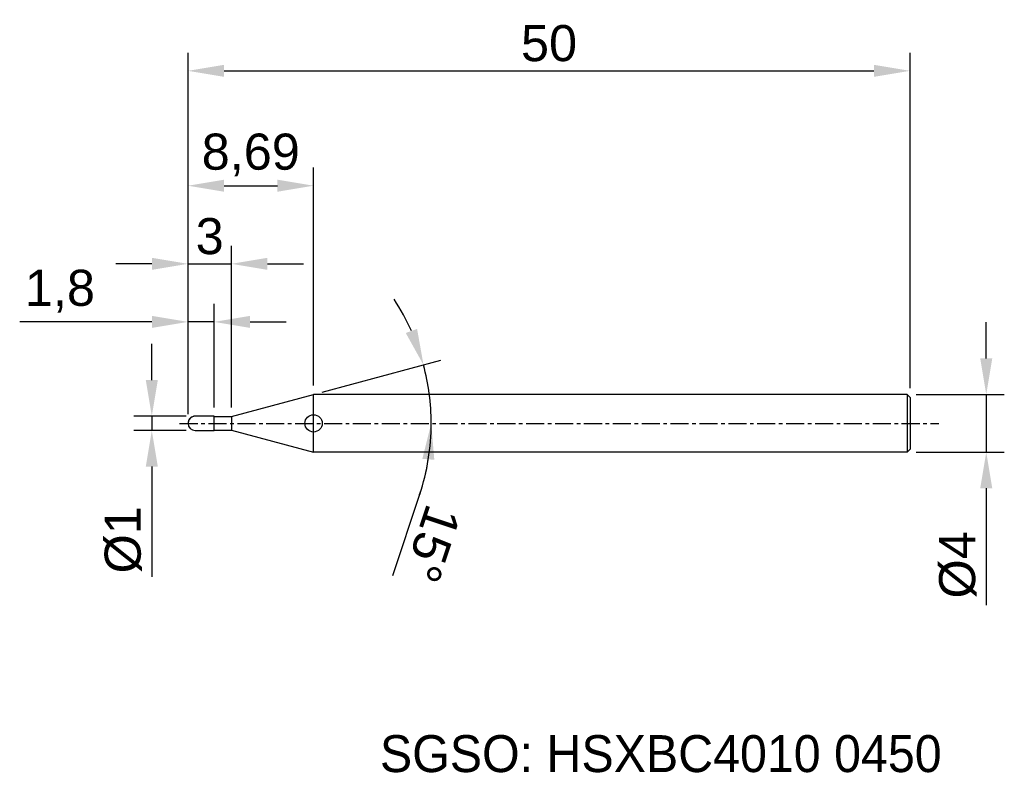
# Model space of a CAD drawing. Header units: millimetres. Extents: x 7882.3 to 7950.4, y 6079.1 to 6131.2.
import ezdxf
from ezdxf.enums import TextEntityAlignment as Align

# ---------------------------------------------------------------- set-up
doc = ezdxf.new("R2010")
doc.units = ezdxf.units.MM
doc.linetypes.add('CENTER', pattern=[2, 1.25, -0.25, 0.25, -0.25])
for name, color, linetype, lineweight in [('1', 4, 'Continuous', 25), ('SK1', 4, 'Continuous', 25), ('SK4', 2, 'Continuous', 25), ('SK6', 5, 'Continuous', 25)]:
    doc.layers.add(name, color=color, linetype=linetype, lineweight=lineweight)
doc.styles.add('MS PGothic', font='txt')
doc.styles.get("Standard").update_dxf_attribs({"font": 'arial.ttf'})
doc.dimstyles.new('ISO-25', dxfattribs={"dimtxt": 2.5, "dimasz": 2.5, "dimexe": 1.25, "dimexo": 0.625, "dimtad": 1, "dimtxsty": 'Standard', "dimcen": 2.5, "dimadec": 0, "dimazin": 0, "dimtfac": 1, "dimtmove": 0, "dimatfit": 3, "dimfxl": 1, "dimarcsym": 0})

# ---------------------------------------------------------------- blocks, each defined once
blk = doc.blocks.new('*D27')
at = {"color": 0, "linetype": 'ByBlock', "lineweight": -2, "transparency": 16777216}
for p, q in [((7949.19, 6107.788), (7949.19, 6110.288)), ((7944.337, 6105.288), (7950.44, 6105.288)), ((7949.19, 6105.288), (7949.19, 6101.288)), ((7944.337, 6101.288), (7950.44, 6101.288)), ((7949.19, 6098.788), (7949.19, 6090.69))]:
    blk.add_line(p, q, dxfattribs=at)
at = {"color": 0, "linetype": 'ByBlock', "transparency": 16777216}
for points in [[(7948.773, 6107.788), (7949.607, 6107.788), (7949.19, 6105.288)], [(7948.773, 6098.788), (7949.607, 6098.788), (7949.19, 6101.288)]]:
    blk.add_solid(points, dxfattribs=at)
at = {"layer": 'Defpoints', "color": 0, "linetype": 'ByBlock', "transparency": 16777216}
for p in [(7943.712, 6105.288), (7943.712, 6101.288), (7949.19, 6101.288)]:
    blk.add_point(p, dxfattribs=at)
at = {"color": 0, "linetype": 'ByBlock', "transparency": 16777216, "insert": (7947.219, 6093.489), "char_height": 2.5, "attachment_point": 5, "rotation": 90}
blk.add_mtext('{\\fArial|b0|i0|c134|p34;%%C}4', dxfattribs=at)
blk = doc.blocks.new('*D28')
at = {"color": 0, "linetype": 'ByBlock', "lineweight": -2, "transparency": 16777216}
for p, q in [((7891.404, 6106.288), (7891.404, 6108.788)), ((7893.787, 6103.788), (7890.154, 6103.788)), ((7891.404, 6103.788), (7891.404, 6102.788)), ((7893.787, 6102.788), (7890.154, 6102.788)), ((7891.404, 6100.288), (7891.404, 6092.662))]:
    blk.add_line(p, q, dxfattribs=at)
at = {"color": 0, "linetype": 'ByBlock', "transparency": 16777216}
for points in [[(7890.987, 6106.288), (7891.821, 6106.288), (7891.404, 6103.788)], [(7890.987, 6100.288), (7891.821, 6100.288), (7891.404, 6102.788)]]:
    blk.add_solid(points, dxfattribs=at)
at = {"layer": 'Defpoints', "color": 0, "linetype": 'ByBlock', "transparency": 16777216}
for p in [(7894.412, 6103.788), (7891.404, 6102.788), (7894.412, 6102.788)]:
    blk.add_point(p, dxfattribs=at)
at = {"color": 0, "linetype": 'ByBlock', "transparency": 16777216, "insert": (7889.433, 6095.225), "char_height": 2.5, "attachment_point": 5, "rotation": 90}
blk.add_mtext('{\\fArial|b0|i0|c134|p34;%%C}1', dxfattribs=at)
blk = doc.blocks.new('*D29')
at = {"color": 0, "linetype": 'ByBlock', "lineweight": -2, "transparency": 16777216}
for p, q in [((7893.912, 6103.913), (7893.912, 6111.563)), ((7895.712, 6104.388), (7895.712, 6111.563)), ((7891.412, 6110.313), (7882.255, 6110.313)), ((7895.712, 6110.313), (7893.912, 6110.313)), ((7898.212, 6110.313), (7900.712, 6110.313))]:
    blk.add_line(p, q, dxfattribs=at)
at = {"color": 0, "linetype": 'ByBlock', "transparency": 16777216}
for points in [[(7891.412, 6110.73), (7891.412, 6109.897), (7893.912, 6110.313)], [(7898.212, 6110.73), (7898.212, 6109.897), (7895.712, 6110.313)]]:
    blk.add_solid(points, dxfattribs=at)
at = {"layer": 'Defpoints', "color": 0, "linetype": 'ByBlock', "transparency": 16777216}
for p in [(7895.712, 6110.313), (7893.912, 6103.288), (7895.712, 6103.763)]:
    blk.add_point(p, dxfattribs=at)
at = {"color": 0, "linetype": 'ByBlock', "transparency": 16777216, "insert": (7885.041, 6112.441), "char_height": 2.5, "attachment_point": 5}
blk.add_mtext('1,8', dxfattribs=at)
blk = doc.blocks.new('*D30')
at = {"color": 0, "linetype": 'ByBlock', "lineweight": -2, "transparency": 16777216}
for p, q in [((7893.912, 6103.913), (7893.912, 6115.584)), ((7896.912, 6104.388), (7896.912, 6115.584)), ((7891.412, 6114.334), (7888.912, 6114.334)), ((7893.912, 6114.334), (7896.912, 6114.334)), ((7899.412, 6114.334), (7901.912, 6114.334))]:
    blk.add_line(p, q, dxfattribs=at)
at = {"color": 0, "linetype": 'ByBlock', "transparency": 16777216}
for points in [[(7891.412, 6114.751), (7891.412, 6113.917), (7893.912, 6114.334)], [(7899.412, 6114.751), (7899.412, 6113.917), (7896.912, 6114.334)]]:
    blk.add_solid(points, dxfattribs=at)
at = {"layer": 'Defpoints', "color": 0, "linetype": 'ByBlock', "transparency": 16777216}
for p in [(7896.912, 6114.334), (7893.912, 6103.288), (7896.912, 6103.763)]:
    blk.add_point(p, dxfattribs=at)
at = {"color": 0, "linetype": 'ByBlock', "transparency": 16777216, "insert": (7895.412, 6116.236), "char_height": 2.5, "attachment_point": 5}
blk.add_mtext('3', dxfattribs=at)
blk = doc.blocks.new('*D31')
at = {"color": 0, "linetype": 'ByBlock', "lineweight": -2, "transparency": 16777216}
for p, q in [((7893.912, 6103.913), (7893.912, 6120.993)), ((7902.603, 6105.913), (7902.603, 6120.993)), ((7896.412, 6119.743), (7900.103, 6119.743))]:
    blk.add_line(p, q, dxfattribs=at)
at = {"color": 0, "linetype": 'ByBlock', "transparency": 16777216}
for points in [[(7896.412, 6120.16), (7896.412, 6119.326), (7893.912, 6119.743)], [(7900.103, 6120.16), (7900.103, 6119.326), (7902.603, 6119.743)]]:
    blk.add_solid(points, dxfattribs=at)
at = {"layer": 'Defpoints', "color": 0, "linetype": 'ByBlock', "transparency": 16777216}
for p in [(7902.603, 6119.743), (7902.603, 6105.288), (7893.912, 6103.288)]:
    blk.add_point(p, dxfattribs=at)
at = {"color": 0, "linetype": 'ByBlock', "transparency": 16777216, "insert": (7898.257, 6121.87), "char_height": 2.5, "attachment_point": 5}
blk.add_mtext('8,69', dxfattribs=at)
blk = doc.blocks.new('*D32')
at = {"color": 0, "linetype": 'ByBlock', "lineweight": -2, "transparency": 16777216}
for p, q in [((7893.912, 6103.913), (7893.912, 6128.948)), ((7943.912, 6105.713), (7943.912, 6128.948)), ((7896.412, 6127.698), (7941.412, 6127.698))]:
    blk.add_line(p, q, dxfattribs=at)
at = {"color": 0, "linetype": 'ByBlock', "transparency": 16777216}
for points in [[(7896.412, 6128.114), (7896.412, 6127.281), (7893.912, 6127.698)], [(7941.412, 6128.114), (7941.412, 6127.281), (7943.912, 6127.698)]]:
    blk.add_solid(points, dxfattribs=at)
at = {"layer": 'Defpoints', "color": 0, "linetype": 'ByBlock', "transparency": 16777216}
for p in [(7943.912, 6127.698), (7943.912, 6105.088), (7893.912, 6103.288)]:
    blk.add_point(p, dxfattribs=at)
at = {"color": 0, "linetype": 'ByBlock', "transparency": 16777216, "insert": (7918.912, 6129.599), "char_height": 2.5, "attachment_point": 5}
blk.add_mtext('50', dxfattribs=at)
blk = doc.blocks.new('*D36')
at = {"color": 0, "linetype": 'ByBlock', "lineweight": -2, "transparency": 16777216}
for p, q in [((7903.207, 6105.45), (7911.428, 6107.653)), ((7909.952, 6098.353), (7908.081, 6092.737))]:
    blk.add_line(p, q, dxfattribs=at)
for start, end in [(24.18354, 33.36707), (0, 15), (341.57327, 0), (341.63293, 350.81646)]:
    blk.add_arc((7895.139, 6103.288), 15.614, start, end, dxfattribs=at)
at = {"color": 0, "linetype": 'ByBlock', "transparency": 16777216}
for points in [[(7909.775, 6109.824), (7908.99, 6109.545), (7910.221, 6107.329)], [(7910.138, 6100.83), (7910.968, 6100.763), (7910.753, 6103.288)]]:
    blk.add_solid(points, dxfattribs=at)
at = {"layer": 'Defpoints', "color": 0, "linetype": 'ByBlock', "transparency": 16777216}
for p in [(7910.516, 6106), (7902.603, 6105.288), (7893.331, 6103.288), (7896.912, 6103.763), (7945.909, 6103.288)]:
    blk.add_point(p, dxfattribs=at)
at = {"color": 0, "linetype": 'ByBlock', "transparency": 16777216, "insert": (7910.821, 6094.944), "char_height": 2.5, "attachment_point": 5, "rotation": 251.57327}
blk.add_mtext('15°', dxfattribs=at)

msp = doc.modelspace()

# ---------------------------------------------------------------- linework, layer by layer
at = {"color": 4, "linetype": 'ByBlock'}
for p, q in [((7896.912, 6103.763), (7902.603, 6105.288)), ((7902.603, 6101.288), (7902.603, 6105.288)), ((7895.712, 6103.788), (7894.412, 6103.788)), ((7895.712, 6102.788), (7895.712, 6103.788)), ((7895.712, 6103.763), (7896.912, 6103.763)), ((7896.912, 6103.763), (7896.912, 6102.813)), ((7895.712, 6102.813), (7896.912, 6102.813)), ((7896.912, 6102.813), (7902.603, 6101.288))]:
    msp.add_line(p, q, dxfattribs=at)
msp.add_arc((7894.412, 6103.288), 0.5, 90, 270, dxfattribs=at)
at = {"layer": '1', "color": 4, "linetype": 'Continuous'}
msp.add_circle((7902.603, 6103.288), 0.6, dxfattribs=at)
at = {"layer": 'SK1', "linetype": 'Continuous'}
for p, q in [((7943.712, 6105.288), (7902.603, 6105.288)), ((7943.712, 6105.288), (7943.912, 6105.088)), ((7943.712, 6105.288), (7943.712, 6101.288)), ((7943.912, 6105.088), (7943.912, 6101.488)), ((7943.712, 6101.288), (7902.603, 6101.288)), ((7943.912, 6101.488), (7943.712, 6101.288))]:
    msp.add_line(p, q, dxfattribs=at)
at = {"layer": 'SK1', "color": 4, "linetype": 'Continuous'}
msp.add_line((7894.412, 6102.788), (7895.712, 6102.788), dxfattribs=at)
msp.add_arc((7894.412, 6103.288), 0.5, 90, 180.00003, dxfattribs=at)
at = {"layer": 'SK4', "linetype": 'CENTER'}
msp.add_line((7893.331, 6103.288), (7945.909, 6103.288), dxfattribs=at)

# ---------------------------------------------------------------- texts
at = {"layer": 'SK6', "color": 5, "linetype": 'Continuous', "style": 'MS PGothic'}
msp.add_text('SGSO: HSXBC4010 0450', height=2.55961, dxfattribs=at).set_placement((7907.202, 6078.369), align=Align.BOTTOM_LEFT)

# ---------------------------------------------------------------- dimensions: what is measured, and where the dimension line sits
at = {"linetype": 'ByBlock'}
for base, p2, picture, middle in [((7943.912, 6127.698), (7943.912, 6105.088), '*D32', (7918.912, 6129.599)), ((7902.603, 6119.743), (7902.603, 6105.288), '*D31', (7898.257, 6121.87)), ((7896.912, 6114.334), (7896.912, 6103.763), '*D30', (7895.412, 6116.236))]:
    dim = msp.add_linear_dim(base=base, p1=(7893.912, 6103.288), p2=p2, dimstyle='ISO-25', dxfattribs=at)
    dim.commit()
    dim.dimension.update_dxf_attribs({"geometry": picture, "text_midpoint": middle})
dim = msp.add_linear_dim(base=(7895.712, 6110.313), p1=(7893.912, 6103.288), p2=(7895.712, 6103.763), dimstyle='ISO-25', dxfattribs=at)
dim.commit()
dim.dimension.update_dxf_attribs({"geometry": '*D29', "text_midpoint": (7885.041, 6110.313), "dimtype": 160})
dim = msp.add_angular_dim_2l(base=(7910.516, 6106), line1=((7896.912, 6103.763), (7902.603, 6105.288)), line2=((7893.331, 6103.288), (7945.909, 6103.288)), dimstyle='ISO-25', dxfattribs=at)
dim.commit()
dim.dimension.update_dxf_attribs({"geometry": '*D36', "text_midpoint": (7910.821, 6094.944)})
for base, p1, p2, picture, middle in [((7949.19, 6101.288), (7943.712, 6105.288), (7943.712, 6101.288), '*D27', (7947.219, 6093.489)), ((7891.404, 6102.788), (7894.412, 6103.788), (7894.412, 6102.788), '*D28', (7889.433, 6095.225))]:
    dim = msp.add_linear_dim(base=base, p1=p1, p2=p2, angle=90, text='{\\fArial|b0|i0|c134|p34;%%C}<>', dimstyle='ISO-25', dxfattribs=at)
    dim.commit()
    dim.dimension.update_dxf_attribs({"geometry": picture, "text_midpoint": middle})

doc.saveas('drawing.dxf')
